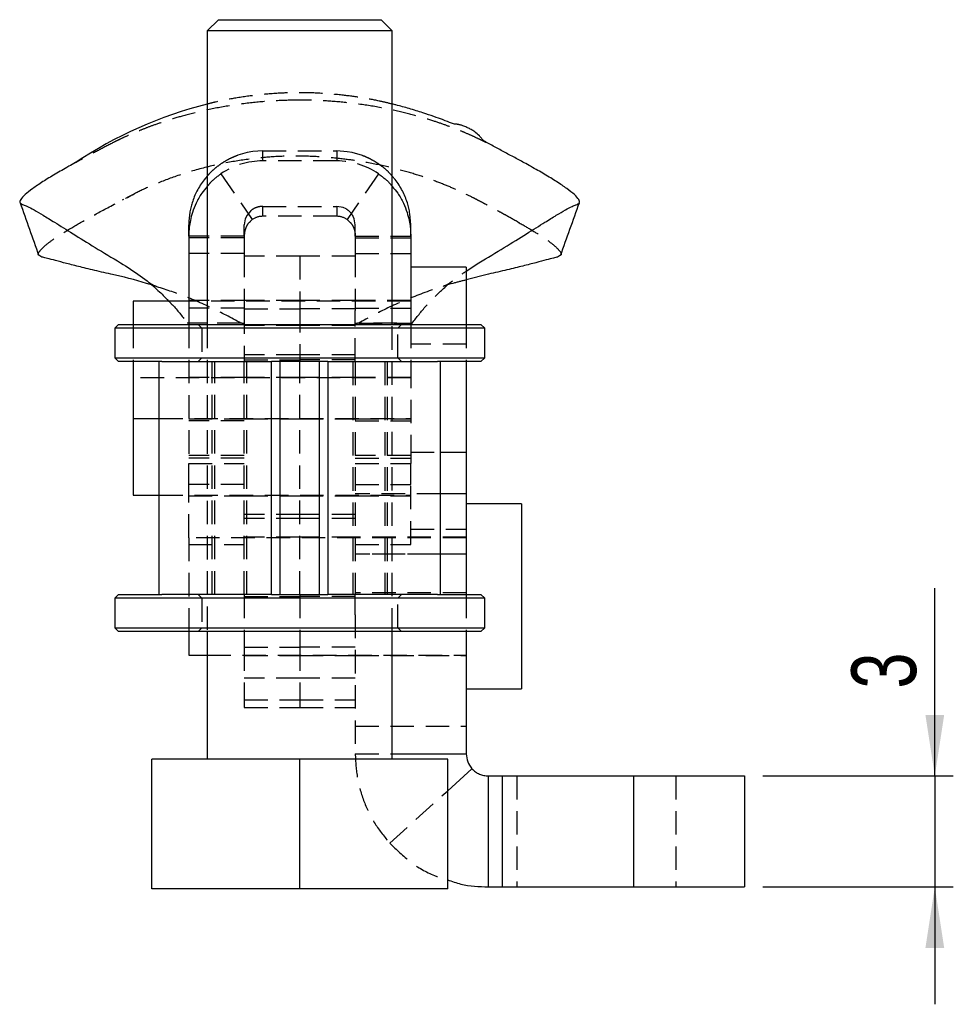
# Model space of a CAD drawing. Extents: x 19 to 193, y 34 to 122.
# Tile 3 of 4: x 108 to 133, y 95 to 122. Entities that reach past the tile are written whole.
import ezdxf

# ---------------------------------------------------------------- set-up
doc = ezdxf.new("R2010")
doc.units = 0
doc.header["$LTSCALE"] = 0.5
doc.linetypes.add('HIDDEN', pattern=[1.905, 1.27, -0.635])
doc.layers.get('0').update_dxf_attribs({"linetype": 'CONTINUOUS'})
doc.styles.add('SLDTEXTSTYLE0', font='TXT', dxfattribs={"width": 0.75})
doc.dimstyles.new('SLDDIMSTYLE1', dxfattribs={"dimtxt": 1.75, "dimasz": 1.651, "dimexe": 0, "dimexo": 0.0625, "dimgap": 0.4375, "dimtad": 1, "dimdec": 3, "dimrnd": 1e-09, "dimzin": 12, "dimtxsty": 'SLDTEXTSTYLE0', "dimsah": 1, "dimcen": 0.09, "dimazin": 3, "dimtfac": 1, "dimtdec": 3, "dimtmove": 0, "dimatfit": 3, "dimtolj": 1, "dimtzin": 12})

# ---------------------------------------------------------------- blocks, each defined once
blk = doc.blocks.new('_D_11')
at = {"color": 179, "linetype": 'CONTINUOUS'}
for p, q in [((132.663, 101.185), (132.663, 106.262)), ((128.014, 101.185), (133.163, 101.185)), ((132.663, 101.185), (132.663, 98.185)), ((128.014, 98.185), (133.163, 98.185)), ((132.663, 98.185), (132.663, 95.01))]:
    blk.add_line(p, q, dxfattribs=at)
for points in [[(132.663, 101.185), (132.917, 102.836), (132.409, 102.836)], [(132.663, 98.185), (132.409, 96.534), (132.917, 96.534)]]:
    blk.add_solid(points, dxfattribs=at)
at = {"color": 179, "linetype": 'CONTINUOUS', "insert": (130.407, 103.547, 1.77), "char_height": 1.75, "attachment_point": 1, "rotation": 90, "style": 'SLDTEXTSTYLE0'}
blk.add_mtext('3', dxfattribs=at)

msp = doc.modelspace()

# ---------------------------------------------------------------- linework, layer by layer
at = {"color": 7, "linetype": 'CONTINUOUS'}
for p, q in [((113.293, 121.6357), (112.993, 121.3357)), ((113.293, 121.6357), (117.693, 121.6357)), ((117.993, 121.3357), (117.693, 121.6357)), ((112.993, 121.3357), (112.993, 113.3907)), ((117.993, 121.3357), (112.993, 121.3357)), ((117.993, 113.3907), (117.993, 121.3357)), ((112.993, 117.4067), (112.9064, 117.3045)), ((118.0722, 117.3141), (117.993, 117.4064)), ((118.493, 116.0886), (118.4702, 116.389)), ((112.493, 115.7793), (112.493, 116.0886)), ((118.493, 115.7793), (118.493, 116.0886)), ((112.993, 115.7793), (112.493, 115.7793)), ((112.493, 115.7793), (112.493, 115.7364)), ((112.493, 115.7364), (112.493, 115.3115)), ((117.993, 115.7793), (118.493, 115.7793)), ((118.493, 115.7793), (118.493, 115.7364)), ((118.493, 115.7364), (118.493, 115.3115)), ((112.493, 115.3115), (112.493, 113.832)), ((118.493, 115.3115), (118.493, 113.832)), ((108.5225, 115.2182), (108.4382, 115.2697)), ((119.993, 114.8335), (120.3357, 115.0603)), ((122.5458, 115.2705), (122.4635, 115.2182)), ((119.993, 114.9407), (118.493, 114.9407)), ((119.993, 114.9407), (119.993, 113.3907)), ((120.599, 114.7546), (119.993, 114.5982)), ((112.493, 114.0282), (110.993, 114.0282)), ((110.993, 114.0282), (110.993, 113.3907)), ((112.493, 113.832), (112.493, 113.3907)), ((118.493, 113.832), (118.493, 113.3907)), ((110.593, 113.3907), (110.493, 113.2907)), ((110.493, 113.2907), (110.493, 112.4907)), ((120.493, 113.2907), (110.493, 113.2907)), ((110.593, 113.3907), (120.393, 113.3907)), ((120.493, 113.2907), (120.393, 113.3907)), ((120.493, 112.4907), (120.493, 113.2907)), ((110.493, 112.4907), (110.593, 112.3907)), ((110.493, 112.4907), (120.493, 112.4907)), ((111.7687, 112.3907), (110.593, 112.3907)), ((110.993, 112.3907), (110.993, 110.8532)), ((111.693, 106.0907), (111.693, 112.3907)), ((111.7687, 112.3907), (114.7298, 112.3907)), ((114.7298, 106.0907), (114.7298, 112.3907)), ((114.9104, 112.3907), (114.7298, 112.3907)), ((116.0756, 112.3907), (114.9104, 112.3907)), ((114.9645, 106.0907), (114.9645, 112.3907)), ((116.0215, 112.3907), (116.0215, 106.0907)), ((116.2562, 112.3907), (116.0756, 112.3907)), ((116.2562, 112.3907), (116.2562, 106.0907)), ((116.2562, 112.3907), (119.2173, 112.3907)), ((120.393, 112.3907), (119.2173, 112.3907)), ((119.293, 112.3907), (119.293, 106.0907)), ((119.993, 112.3907), (119.993, 109.9407)), ((120.393, 112.3907), (120.493, 112.4907)), ((110.993, 110.8532), (111.693, 110.8532)), ((110.993, 110.8532), (110.993, 108.7756)), ((119.293, 109.9407), (119.993, 109.9407)), ((119.993, 109.9407), (119.993, 108.8097)), ((110.993, 108.7756), (111.693, 108.7756)), ((119.993, 108.8097), (119.293, 108.8097)), ((119.993, 108.8097), (119.993, 107.1826)), ((121.493, 108.5407), (119.993, 108.5407)), ((121.493, 108.5407), (121.493, 104.7659)), ((119.993, 107.1826), (119.993, 106.0907)), ((110.593, 106.0907), (110.493, 105.9907)), ((110.493, 105.9907), (110.493, 105.1907)), ((120.493, 105.9907), (110.493, 105.9907)), ((110.593, 106.0907), (111.7687, 106.0907)), ((114.7298, 106.0907), (111.7687, 106.0907)), ((114.7298, 106.0907), (114.9104, 106.0907)), ((114.9104, 106.0907), (116.0756, 106.0907)), ((116.0756, 106.0907), (116.2562, 106.0907)), ((119.2173, 106.0907), (116.2562, 106.0907)), ((119.2173, 106.0907), (120.393, 106.0907)), ((120.493, 105.9907), (120.393, 106.0907)), ((120.493, 105.1907), (120.493, 105.9907)), ((110.493, 105.1907), (110.593, 105.0907)), ((110.493, 105.1907), (120.493, 105.1907)), ((120.393, 105.0907), (120.493, 105.1907)), ((120.393, 105.0907), (110.593, 105.0907)), ((112.493, 105.0907), (112.493, 104.4532)), ((112.993, 105.0907), (112.993, 101.6357)), ((117.993, 101.6357), (117.993, 105.0907)), ((119.993, 105.0907), (119.993, 101.785)), ((121.493, 104.7659), (121.493, 103.5407)), ((112.493, 104.4532), (112.993, 104.4532)), ((119.993, 103.5407), (121.493, 103.5407)), ((117.993, 101.785), (119.993, 101.785)), ((111.493, 98.1357), (111.493, 101.6357)), ((115.493, 101.6357), (111.493, 101.6357)), ((115.493, 98.1357), (115.493, 101.6357)), ((119.493, 101.6357), (115.493, 101.6357)), ((119.493, 98.1357), (119.493, 101.6357)), ((119.493, 100.7851), (120.149, 101.3814)), ((120.593, 98.185), (120.593, 101.185)), ((120.9642, 101.185), (120.9642, 98.185)), ((120.9642, 101.185), (124.5142, 101.185)), ((124.5142, 101.185), (124.5142, 98.185)), ((124.5142, 101.185), (127.5142, 101.185)), ((127.5142, 101.185), (127.5142, 98.185)), ((115.493, 98.1357), (111.493, 98.1357)), ((119.493, 98.1357), (115.493, 98.1357)), ((120.9642, 98.185), (124.5142, 98.185)), ((124.5142, 98.185), (127.5142, 98.185))]:
    msp.add_line(p, q, dxfattribs=at)
at = {"color": 7, "linetype": 'HIDDEN'}
for p, q in [((114.0701, 118.0406), (113.8188, 117.9689)), ((114.2202, 118.0671), (114.0701, 118.0406)), ((114.493, 118.0857), (114.2202, 118.0671)), ((114.493, 117.8168), (114.493, 118.0857)), ((114.493, 118.0857), (116.493, 118.0857)), ((116.493, 118.0857), (116.493, 117.8168)), ((116.7723, 118.0662), (116.493, 118.0857)), ((116.9136, 118.0411), (116.7723, 118.0662)), ((117.1897, 117.9606), (116.9136, 118.0411)), ((116.493, 117.8168), (114.493, 117.8168)), ((113.3632, 117.4676), (114.2105, 116.2316)), ((117.6228, 117.4676), (116.7754, 116.2316)), ((108.0139, 116.6327), (108.019, 116.6316)), ((110.7261, 116.7748), (110.6936, 116.7581)), ((114.1596, 116.4607), (114.0689, 116.3531)), ((114.493, 116.3189), (114.493, 116.5879)), ((114.493, 116.5879), (116.493, 116.5879)), ((116.6663, 116.5569), (116.493, 116.5879)), ((116.493, 116.5879), (116.493, 116.3189)), ((116.7462, 116.5191), (116.6663, 116.5569)), ((114.0205, 116.2518), (113.993, 116.0886)), ((113.993, 115.7793), (113.993, 116.0886)), ((114.0689, 116.3531), (114.0205, 116.2518)), ((116.493, 116.3189), (114.493, 116.3189)), ((116.967, 116.2474), (116.9388, 116.3146)), ((116.993, 116.0886), (116.967, 116.2474)), ((116.993, 115.7793), (116.993, 116.0886)), ((113.993, 115.7793), (112.993, 115.7793)), ((113.993, 115.7364), (112.993, 115.7364)), ((113.993, 115.7793), (113.993, 115.7364)), ((113.993, 115.7364), (113.993, 115.3115)), ((116.993, 115.7793), (117.993, 115.7793)), ((116.993, 115.7793), (116.993, 115.7364)), ((116.993, 115.7364), (116.993, 115.3115)), ((116.993, 115.7364), (117.993, 115.7364)), ((113.993, 115.3115), (112.993, 115.3115)), ((113.993, 115.3115), (113.993, 113.832)), ((116.993, 115.3115), (116.993, 113.832)), ((116.993, 115.3115), (117.993, 115.3115)), ((115.493, 115.2407), (113.993, 115.2407)), ((115.493, 115.2407), (115.493, 113.8157)), ((116.993, 115.2407), (115.493, 115.2407)), ((113.993, 114.0407), (112.493, 114.0407)), ((118.493, 114.0282), (112.493, 114.0282)), ((115.493, 114.0407), (113.993, 114.0407)), ((116.993, 114.0407), (115.493, 114.0407)), ((118.493, 114.0407), (116.993, 114.0407)), ((113.993, 113.832), (112.993, 113.832)), ((113.993, 113.832), (113.993, 113.7719)), ((113.993, 113.8157), (115.493, 113.8157)), ((113.993, 113.7719), (113.993, 112.3907)), ((115.493, 113.8157), (115.493, 112.3907)), ((116.993, 113.8157), (115.493, 113.8157)), ((116.993, 113.832), (116.993, 113.7719)), ((116.993, 113.832), (117.993, 113.832)), ((116.993, 112.3907), (116.993, 113.7719)), ((112.493, 113.4299), (112.4535, 113.4313)), ((113.9306, 113.4314), (112.8678, 113.4314)), ((113.9306, 113.4306), (113.993, 113.4299)), ((116.993, 113.4299), (117.0554, 113.4306)), ((118.1182, 113.4314), (117.0554, 113.4314)), ((118.493, 113.4299), (118.5325, 113.4313)), ((110.993, 113.3907), (110.993, 112.3907)), ((112.493, 113.3907), (112.493, 109.6371)), ((112.743, 113.3907), (112.843, 113.2907)), ((112.843, 113.2907), (112.843, 112.4907)), ((112.993, 113.3907), (112.993, 105.0907)), ((115.493, 113.3631), (113.993, 113.3631)), ((116.993, 113.3631), (115.493, 113.3631)), ((117.993, 105.0907), (117.993, 113.3907)), ((118.143, 113.2907), (118.243, 113.3907)), ((118.143, 112.4907), (118.143, 113.2907)), ((118.493, 113.3907), (118.493, 112.3107)), ((119.993, 113.3907), (119.993, 112.3907)), ((119.993, 112.8631), (118.493, 112.8631)), ((112.843, 112.4907), (112.743, 112.3907)), ((113.1258, 106.0907), (113.1258, 112.3907)), ((113.193, 106.0907), (113.193, 112.3907)), ((115.493, 112.5755), (113.993, 112.5755)), ((113.993, 112.4407), (115.493, 112.4407)), ((113.993, 106.0907), (113.993, 112.3907)), ((114.0602, 106.0907), (114.0602, 112.3907)), ((116.993, 112.5755), (115.493, 112.5755)), ((116.993, 112.4407), (115.493, 112.4407)), ((115.493, 106.0907), (115.493, 112.3907)), ((116.9258, 112.3907), (116.9258, 106.0907)), ((116.993, 112.3907), (116.993, 106.0907)), ((117.793, 112.3907), (117.793, 106.0907)), ((117.8602, 112.3907), (117.8602, 106.0907)), ((118.243, 112.3907), (118.143, 112.4907)), ((118.493, 112.3107), (118.493, 110.1572)), ((118.493, 111.9506), (110.993, 111.9506)), ((113.993, 111.9631), (112.493, 111.9631)), ((115.493, 111.9631), (113.993, 111.9631)), ((116.993, 111.9631), (115.493, 111.9631)), ((118.493, 111.9631), (116.993, 111.9631)), ((111.693, 110.8532), (118.493, 110.8532)), ((112.493, 110.8407), (113.993, 110.8407)), ((113.993, 110.7884), (112.493, 110.7884)), ((113.993, 110.8407), (115.493, 110.8407)), ((115.493, 110.8407), (116.993, 110.8407)), ((116.993, 110.8407), (118.493, 110.8407)), ((116.993, 110.7884), (118.493, 110.7884)), ((118.493, 110.1572), (118.493, 109.6371)), ((113.993, 109.8499), (112.493, 109.8499)), ((113.993, 109.7741), (112.493, 109.7741)), ((118.493, 109.8499), (116.993, 109.8499)), ((116.993, 109.7741), (118.493, 109.7741)), ((118.493, 109.9407), (119.293, 109.9407)), ((112.493, 109.0636), (112.493, 109.6371)), ((112.493, 109.6371), (113.993, 109.6371)), ((116.993, 109.6371), (118.493, 109.6371)), ((118.493, 109.0636), (118.493, 109.6371)), ((113.993, 109.0636), (112.493, 109.0636)), ((112.493, 107.6282), (112.493, 109.0636)), ((116.993, 109.0636), (118.493, 109.0636)), ((118.493, 107.4441), (118.493, 109.0636)), ((111.693, 108.7756), (118.493, 108.7756)), ((112.493, 108.7631), (113.993, 108.7631)), ((113.993, 108.7631), (115.493, 108.7631)), ((115.493, 108.7631), (116.993, 108.7631)), ((119.293, 108.8097), (116.993, 108.8097)), ((116.993, 108.7631), (118.493, 108.7631)), ((115.493, 108.2531), (113.993, 108.2531)), ((115.493, 108.1507), (113.993, 108.1507)), ((116.993, 108.2531), (115.493, 108.2531)), ((116.993, 108.1507), (115.493, 108.1507)), ((118.493, 107.8631), (119.993, 107.8631)), ((112.493, 107.6282), (112.493, 105.2312)), ((119.993, 107.6282), (112.493, 107.6282)), ((115.493, 107.6407), (113.993, 107.6407)), ((116.993, 107.6407), (115.493, 107.6407)), ((119.993, 107.6407), (116.993, 107.6407)), ((112.493, 107.4441), (113.993, 107.4441)), ((116.993, 107.4441), (118.493, 107.4441)), ((119.993, 107.1826), (116.993, 107.1826)), ((119.293, 107.1826), (116.993, 107.1826)), ((112.743, 106.0907), (112.843, 105.9907)), ((112.843, 105.9907), (112.843, 105.1907)), ((113.993, 106.0907), (113.993, 104.6657)), ((113.993, 106.0407), (115.493, 106.0407)), ((115.493, 106.0907), (115.493, 104.6657)), ((116.993, 106.0407), (115.493, 106.0407)), ((119.993, 106.1357), (116.993, 106.1357)), ((116.993, 105.5448), (116.993, 106.0907)), ((118.143, 105.9907), (118.243, 106.0907)), ((118.143, 105.1907), (118.143, 105.9907)), ((119.993, 106.0907), (119.993, 105.0907)), ((116.993, 105.5448), (116.993, 101.785)), ((112.493, 105.2312), (112.493, 105.0907)), ((112.843, 105.1907), (112.743, 105.0907)), ((118.243, 105.0907), (118.143, 105.1907)), ((113.993, 104.6657), (115.493, 104.6657)), ((113.993, 104.6657), (113.993, 103.2407)), ((115.493, 104.6657), (115.493, 103.2407)), ((116.993, 104.6657), (115.493, 104.6657)), ((112.993, 104.4532), (119.993, 104.4532)), ((113.993, 104.4407), (115.493, 104.4407)), ((115.493, 104.4407), (116.993, 104.4407)), ((116.993, 104.4407), (119.993, 104.4407)), ((115.493, 103.8283), (113.993, 103.8283)), ((116.993, 103.8283), (115.493, 103.8283)), ((113.993, 103.2407), (113.993, 103.0407)), ((113.993, 103.2407), (115.493, 103.2407)), ((115.493, 103.2407), (115.493, 103.0407)), ((115.493, 103.2407), (116.993, 103.2407)), ((113.993, 103.0407), (115.493, 103.0407)), ((115.493, 103.0407), (116.993, 103.0407)), ((116.993, 102.5357), (119.993, 102.5357)), ((116.993, 101.785), (117.993, 101.785)), ((121.3642, 101.185), (121.3642, 98.185)), ((124.5142, 101.185), (124.5142, 98.185)), ((125.6642, 101.185), (125.6642, 98.185)), ((117.9291, 99.3635), (119.493, 100.7851))]:
    msp.add_line(p, q, dxfattribs=at)
at = {"color": 8, "linetype": 'CONTINUOUS'}
for p, q in [((112.993, 115.7364), (112.493, 115.7364)), ((117.993, 115.7364), (118.493, 115.7364)), ((112.993, 115.3115), (112.493, 115.3115)), ((117.993, 115.3115), (118.493, 115.3115)), ((112.993, 113.832), (112.493, 113.832)), ((117.993, 113.832), (118.493, 113.832)), ((119.993, 107.1826), (119.293, 107.1826))]:
    msp.add_line(p, q, dxfattribs=at)
at = {"color": 7, "linetype": 'CONTINUOUS'}
msp.add_arc((115.8452, 108.1287), 11.5817, 104.25662, 123.67537, dxfattribs=at)
at = {"color": 7, "linetype": 'HIDDEN'}
for centre, radius, start, end in [((114.4929, 115.8148), 2.002, 89.99674, 124.35189), ((116.4931, 115.8148), 2.002, 55.64811, 90.00326), ((114.493, 115.8184), 0.5005, 89.9967, 124.35169), ((116.493, 115.8184), 0.5005, 55.64831, 90.0033)]:
    msp.add_arc(centre, radius, start, end, dxfattribs=at)
for points, knots in [([(117.993, 119.3543), (117.8855, 119.3803), (117.6258, 119.4432), (117.1841, 119.5257), (116.639, 119.6015), (116.0772, 119.6499), (115.5263, 119.6652), (114.9762, 119.6538), (114.3889, 119.6083), (113.7836, 119.5245), (113.3215, 119.4363), (113.0681, 119.3725), (112.993, 119.3537)], [0, 0, 0, 0, 0.0715597, 0.172806, 0.2737105, 0.3966091, 0.497255, 0.5908032, 0.7143468, 0.8398755, 0.9525849, 1, 1, 1, 1]), ([(115.493, 119.4611), (115.3071, 119.4586), (114.9027, 119.453), (114.2631, 119.4016), (113.5825, 119.3135), (112.9321, 119.1876), (112.3659, 119.0477), (111.9117, 118.9094), (111.552, 118.7868), (111.2674, 118.6794), (111.0097, 118.5736), (110.7759, 118.4708), (110.6368, 118.403), (110.5724, 118.3715)], [0, 0, 0, 0, 0.0903006, 0.1964873, 0.3151058, 0.4358498, 0.5463806, 0.6411611, 0.7220422, 0.7916753, 0.85257, 0.931734, 1, 1, 1, 1]), ([(120.4145, 118.3711), (120.3501, 118.4025), (120.2111, 118.4704), (119.9775, 118.5731), (119.72, 118.679), (119.4354, 118.7863), (119.0756, 118.909), (118.6213, 119.0474), (118.0548, 119.1873), (117.4039, 119.3132), (116.7231, 119.4013), (116.0834, 119.4529), (115.6789, 119.4585), (115.493, 119.4611)], [0, 0, 0, 0, 0.0682536, 0.1474013, 0.2082898, 0.2779144, 0.3587915, 0.4535814, 0.5641286, 0.684897, 0.8035305, 0.9097091, 1, 1, 1, 1]), ([(110.4606, 118.315), (110.3209, 118.2431), (110.031, 118.0937), (109.6889, 117.9125), (109.5012, 117.8089), (109.4325, 117.7709)], [0, 0, 0, 0, 0.3706057, 0.7693651, 1, 1, 1, 1]), ([(110.5724, 118.3715), (110.571, 118.3708), (110.5689, 118.3698), (110.5668, 118.3687), (110.5659, 118.3683), (110.5657, 118.3682), (110.5653, 118.368), (110.5647, 118.3677), (110.5634, 118.3671), (110.5606, 118.3657), (110.5554, 118.3631), (110.547, 118.3589), (110.5337, 118.3521), (110.5097, 118.3401), (110.4858, 118.3279), (110.4681, 118.3189), (110.4628, 118.3162), (110.4614, 118.3155), (110.4606, 118.315)], [0, 0, 0, 0, 0.0368435, 0.0538018, 0.0574168, 0.0591832, 0.0612889, 0.0667669, 0.0755745, 0.0964117, 0.1412926, 0.2128798, 0.3205028, 0.4984497, 0.8544316, 0.9641459, 0.9758642, 1, 1, 1, 1]), ([(120.5254, 118.315), (120.5245, 118.3155), (120.5232, 118.3162), (120.5218, 118.3169), (120.5212, 118.3172), (120.521, 118.3173), (120.52, 118.3178), (120.5179, 118.3189), (120.5141, 118.3208), (120.5086, 118.3236), (120.5003, 118.3279), (120.4872, 118.3345), (120.4607, 118.3479), (120.4379, 118.3594), (120.4215, 118.3676), (120.4211, 118.3678), (120.4209, 118.3679), (120.4201, 118.3683), (120.4179, 118.3694), (120.4159, 118.3704), (120.4145, 118.3711)], [0, 0, 0, 0, 0.0242794, 0.0359998, 0.0387632, 0.040312, 0.042358, 0.0656015, 0.0974726, 0.145669, 0.2159374, 0.32375, 0.5015146, 0.9333191, 0.9387833, 0.9407738, 0.9424652, 0.9460235, 0.9629541, 1, 1, 1, 1]), ([(113.8188, 117.9689), (113.7616, 117.947), (113.6473, 117.9033), (113.5401, 117.8441), (113.4865, 117.8144)], [0, 0, 0, 0, 0.49998509, 1, 1, 1, 1]), ([(117.5007, 117.8137), (117.4504, 117.8416), (117.3499, 117.8974), (117.2431, 117.9396), (117.1897, 117.9606)], [0, 0, 0, 0, 0.50000694, 1, 1, 1, 1]), ([(121.396, 116.1625), (121.3467, 116.1903), (121.2519, 116.2439), (121.0891, 116.3338), (120.9269, 116.4231), (120.7674, 116.5104), (120.609, 116.5963), (120.4493, 116.6815), (120.291, 116.7641), (120.0892, 116.8665), (119.8192, 116.9976), (119.4527, 117.1583), (119.0059, 117.3286), (118.4981, 117.4948), (117.9178, 117.6514), (117.327, 117.7737), (116.7608, 117.8607), (116.1956, 117.9211), (115.6049, 117.9519), (114.9836, 117.9455), (114.3355, 117.8972), (113.6174, 117.7944), (112.8667, 117.6314), (112.157, 117.4138), (111.5495, 117.1802), (111.1, 116.9696), (110.8667, 116.8478), (110.7694, 116.797)], [0, 0, 0, 0, 0.0141891, 0.0273054, 0.0407537, 0.0560469, 0.0742763, 0.096019, 0.1215965, 0.1501877, 0.2054867, 0.2572847, 0.3071047, 0.3563568, 0.4062469, 0.458951, 0.4988146, 0.5434608, 0.5939375, 0.6369022, 0.6852772, 0.7395335, 0.798389, 0.8588504, 0.9156031, 0.9647922, 1, 1, 1, 1]), ([(113.4865, 117.8144), (113.431, 117.7802), (113.32, 117.7118), (113.2201, 117.6283), (113.1702, 117.5865)], [0, 0, 0, 0, 0.5000236, 1, 1, 1, 1]), ([(117.8087, 117.5927), (117.76, 117.6332), (117.6626, 117.714), (117.5546, 117.7805), (117.5007, 117.8137)], [0, 0, 0, 0, 0.4999818, 1, 1, 1, 1]), ([(113.1702, 117.5865), (113.1222, 117.5434), (113.0595, 117.4869), (113.0056, 117.422), (112.993, 117.4067)], [0, 0, 0, 0, 0.7648572, 1, 1, 1, 1]), ([(113.3632, 117.4676), (113.2568, 117.3895), (113.1194, 117.2887), (113.0163, 117.1562), (112.993, 117.1263)], [0, 0, 0, 0, 0.7742978, 1, 1, 1, 1]), ([(117.6228, 117.4676), (117.7292, 117.3895), (117.8666, 117.2887), (117.9697, 117.1562), (117.993, 117.1263)], [0, 0, 0, 0, 0.7742978, 1, 1, 1, 1]), ([(117.993, 117.4064), (117.9779, 117.4245), (117.9218, 117.4917), (117.8565, 117.55), (117.8087, 117.5927)], [0, 0, 0, 0, 0.2682622, 1, 1, 1, 1]), ([(108.4382, 115.2697), (108.4368, 115.2705), (108.4052, 115.289), (108.448, 115.3675), (108.5762, 115.5087), (108.8322, 115.7008), (109.1994, 115.9369), (109.6857, 116.2198), (110.2813, 116.5454), (110.7725, 116.7982), (111.0197, 116.9254)], [0, 0, 0, 0, 0.0062647, 0.1453862, 0.2849988, 0.4253581, 0.5667344, 0.7094177, 0.8537227, 1, 1, 1, 1]), ([(114.3009, 116.5496), (114.2748, 116.5376), (114.224, 116.5142), (114.1807, 116.4782), (114.1596, 116.4607)], [0, 0, 0, 0, 0.51440958, 1, 1, 1, 1]), ([(114.493, 116.5879), (114.4546, 116.5852), (114.3883, 116.5806), (114.3268, 116.5588), (114.3009, 116.5496)], [0, 0, 0, 0, 0.5796822, 1, 1, 1, 1]), ([(116.9388, 116.3146), (116.9141, 116.3556), (116.8646, 116.4375), (116.7857, 116.4919), (116.7462, 116.5191)], [0, 0, 0, 0, 0.4999992, 1, 1, 1, 1]), ([(114.2105, 116.2316), (114.1622, 116.1868), (114.0663, 116.0979), (114.0107, 115.9501), (113.993, 115.8376), (113.993, 115.7994), (113.993, 115.7793)], [0, 0, 0, 0, 0.23930832, 0.47531963, 0.72419761, 1, 1, 1, 1]), ([(116.7754, 116.2316), (116.8238, 116.1868), (116.9197, 116.0979), (116.9753, 115.9501), (116.993, 115.8376), (116.993, 115.7994), (116.993, 115.7793)], [0, 0, 0, 0, 0.23930832, 0.47531963, 0.72419761, 1, 1, 1, 1]), ([(121.3935, 116.1634), (121.4053, 116.1568), (121.5649, 116.068), (121.8074, 115.9216), (122.1375, 115.7117), (122.3908, 115.525), (122.5334, 115.3756), (122.5819, 115.2918), (122.5483, 115.272), (122.5458, 115.2705)], [0, 0, 0, 0, 0.0134823, 0.1810781, 0.3492382, 0.5600726, 0.7714632, 0.9832206, 1, 1, 1, 1]), ([(118.5325, 113.4313), (118.655, 113.5892), (118.9, 113.9051), (119.3288, 114.3283), (119.6918, 114.6392), (119.931, 114.7935), (119.993, 114.8335)], [0, 0, 0, 0, 0.2919989, 0.583998, 0.8922555, 1, 1, 1, 1]), ([(111.6145, 114.4252), (111.5897, 114.4307), (111.5452, 114.4406), (111.4506, 114.5041), (111.4086, 114.5323)], [0, 0, 0, 0, 0.556441, 1, 1, 1, 1]), ([(119.993, 114.5982), (119.8725, 114.5682), (119.4285, 114.4575), (118.7215, 114.2086), (117.8685, 113.8564), (117.3469, 113.5728), (117.0861, 113.431)], [0, 0, 0, 0, 0.1143133, 0.4212345, 0.7106179, 1, 1, 1, 1]), ([(119.5774, 114.5323), (119.5354, 114.5041), (119.4408, 114.4406), (119.3962, 114.4307), (119.3714, 114.4252)], [0, 0, 0, 0, 0.4435645, 1, 1, 1, 1]), ([(113.8999, 113.431), (113.6388, 113.5723), (113.1165, 113.8549), (112.3095, 114.1971), (111.7491, 114.3764), (111.4817, 114.462)], [0, 0, 0, 0, 0.3433495, 0.6867005, 1, 1, 1, 1]), ([(111.9454, 114.0282), (111.9898, 113.9845), (112.1747, 113.8025), (112.3331, 113.5915), (112.4535, 113.4313)], [0, 0, 0, 0, 0.2401536, 1, 1, 1, 1]), ([(113.8999, 113.431), (113.6792, 113.4311), (113.3396, 113.4313), (112.8575, 113.4314), (112.596, 113.4313), (112.4535, 113.4313)], [0, 0, 0, 0, 0.4575925, 0.7042923, 1, 1, 1, 1]), ([(117.0861, 113.431), (117.3068, 113.4311), (117.6464, 113.4313), (118.1285, 113.4314), (118.3899, 113.4313), (118.5325, 113.4313)], [0, 0, 0, 0, 0.45759315, 0.70429271, 1, 1, 1, 1]), ([(116.993, 101.785), (117.0047, 101.5636), (117.0282, 101.1208), (117.2186, 100.4805), (117.5084, 99.8787), (117.7889, 99.5352), (117.9291, 99.3635)], [0, 0, 0, 0, 0.25000012, 0.50000012, 0.74999999, 1, 1, 1, 1]), ([(117.9291, 99.3635), (118.1088, 99.1902), (118.4682, 98.8436), (119.0131, 98.5176), (119.373, 98.4127), (119.493, 98.3777)], [0, 0, 0, 0, 0.3999136, 0.7998288, 1, 1, 1, 1])]:
    msp.add_open_spline(points, degree=3, knots=knots, dxfattribs=at)
at = {"color": 7, "linetype": 'CONTINUOUS'}
for points, knots in [([(121.5625, 117.767), (121.4661, 117.8191), (121.2793, 117.9201), (120.9683, 118.0839), (120.7215, 118.2184), (120.5641, 118.3072), (120.4926, 118.3485), (120.4671, 118.3632), (120.4635, 118.3653), (120.4627, 118.3658), (120.462, 118.3662), (120.4614, 118.3666), (120.461, 118.3669), (120.46, 118.3677), (120.4599, 118.3679), (120.4586, 118.3691), (120.4552, 118.3716), (120.452, 118.3746), (120.4467, 118.3798), (120.4375, 118.3892), (120.4225, 118.4062), (120.3948, 118.4404), (120.3314, 118.5182), (120.2321, 118.6006), (120.1229, 118.6676), (120.0437, 118.7084), (119.9563, 118.7471), (119.8851, 118.7733), (119.8378, 118.7875), (119.812, 118.7943), (119.7929, 118.7986), (119.7836, 118.8005), (119.7771, 118.8017), (119.7709, 118.8029), (119.7625, 118.8043), (119.7526, 118.8057), (119.7425, 118.8067), (119.7288, 118.8079), (119.7123, 118.808), (119.7008, 118.8033), (119.6546, 118.8199), (119.5589, 118.8533), (119.4079, 118.9115), (119.1148, 119.0186), (118.8117, 119.1221), (118.467, 119.2281), (118.1871, 119.3096), (118.027, 119.3465), (117.993, 119.3543)], [0, 0, 0, 0, 0.04714035, 0.09131685, 0.13729148, 0.16293024, 0.17672423, 0.17849596, 0.1786743, 0.17881111, 0.17891592, 0.17900123, 0.17908098, 0.17916644, 0.17981202, 0.18027678, 0.18098443, 0.18236418, 0.18508258, 0.19022939, 0.20017825, 0.21975184, 0.25957116, 0.34350869, 0.41322921, 0.48545327, 0.53858785, 0.56446572, 0.57305568, 0.57894011, 0.58104435, 0.58195467, 0.58281204, 0.58365742, 0.58453326, 0.58651571, 0.58901448, 0.59220217, 0.60065693, 0.61704024, 0.64516959, 0.67460951, 0.75457439, 0.80509424, 0.86132555, 0.92720695, 0.98456278, 1, 1, 1, 1]), ([(109.4325, 117.7709), (109.3708, 117.7372), (109.1658, 117.6253), (108.8644, 117.4509), (108.5309, 117.2473), (108.2555, 117.0611), (108.0487, 116.8973), (107.9353, 116.7675), (107.9146, 116.6737), (107.9855, 116.6452), (108.0206, 116.6311)], [0, 0, 0, 0, 0.0493703, 0.1642084, 0.2880041, 0.4209227, 0.5613003, 0.7070898, 0.8547945, 1, 1, 1, 1]), ([(122.9653, 116.6311), (123.0005, 116.6452), (123.0714, 116.6737), (123.0507, 116.7675), (122.9372, 116.8974), (122.7304, 117.0612), (122.455, 117.2474), (122.1214, 117.451), (121.821, 117.6248), (121.6171, 117.7362), (121.5565, 117.7692)], [0, 0, 0, 0, 0.1453337, 0.293172, 0.4390929, 0.5795935, 0.7126236, 0.8365176, 0.9514423, 1, 1, 1, 1]), ([(112.9064, 117.3045), (112.8711, 117.2563), (112.8005, 117.1598), (112.7434, 117.0552), (112.7148, 117.0028)], [0, 0, 0, 0, 0.4999534, 1, 1, 1, 1]), ([(118.2687, 117.0075), (118.2395, 117.0607), (118.181, 117.1672), (118.1085, 117.2651), (118.0722, 117.3141)], [0, 0, 0, 0, 0.5000506, 1, 1, 1, 1]), ([(112.993, 117.1263), (112.9412, 117.0664), (112.8212, 116.9275), (112.6901, 116.6866), (112.5904, 116.4365), (112.5334, 116.2145), (112.5049, 116.0296), (112.4939, 115.8796), (112.4933, 115.8113), (112.493, 115.7793)], [0, 0, 0, 0, 0.1469302, 0.3405566, 0.5112323, 0.6601538, 0.789139, 0.900993, 1, 1, 1, 1]), ([(112.7148, 117.0028), (112.6897, 116.9515), (112.6394, 116.8487), (112.6028, 116.74), (112.5845, 116.6857)], [0, 0, 0, 0, 0.4999938, 1, 1, 1, 1]), ([(117.993, 117.1263), (118.0448, 117.0664), (118.1648, 116.9275), (118.2959, 116.6866), (118.3956, 116.4365), (118.4526, 116.2145), (118.4811, 116.0296), (118.4921, 115.8796), (118.4927, 115.8113), (118.493, 115.7793)], [0, 0, 0, 0, 0.1469302, 0.3405566, 0.5112323, 0.6601538, 0.789139, 0.900993, 1, 1, 1, 1]), ([(118.4026, 116.6824), (118.3838, 116.7381), (118.3464, 116.8496), (118.2946, 116.9548), (118.2687, 117.0075)], [0, 0, 0, 0, 0.5000131, 1, 1, 1, 1]), ([(107.9335, 116.6868), (108.0177, 116.449), (108.1863, 115.9735), (108.3546, 115.498), (108.4388, 115.2602)], [0, 0, 0, 0, 0.4999289, 1, 1, 1, 1]), ([(108.0206, 116.6311), (108.0529, 116.62), (108.1174, 116.5979), (108.3005, 116.4986), (108.546, 116.3537), (108.8894, 116.1424), (109.3513, 115.8535), (109.9466, 115.4828), (110.4157, 115.2011), (110.6503, 115.0603)], [0, 0, 0, 0, 0.12500876, 0.25001329, 0.3750079, 0.50003103, 0.66667974, 0.83332579, 1, 1, 1, 1]), ([(112.5845, 116.6857), (112.5711, 116.6401), (112.5443, 116.549), (112.5274, 116.4559), (112.519, 116.4093)], [0, 0, 0, 0, 0.4999855, 1, 1, 1, 1]), ([(118.4702, 116.389), (118.4617, 116.4384), (118.4447, 116.5373), (118.4166, 116.634), (118.4026, 116.6824)], [0, 0, 0, 0, 0.5000123, 1, 1, 1, 1]), ([(120.3357, 115.0603), (120.5703, 115.2011), (121.0394, 115.4828), (121.6347, 115.8535), (122.0966, 116.1424), (122.44, 116.3537), (122.6854, 116.4985), (122.8654, 116.5963), (122.9283, 116.618), (122.9588, 116.6285)], [0, 0, 0, 0, 0.16790925, 0.33579013, 0.50367372, 0.62962324, 0.75554408, 0.88147489, 1, 1, 1, 1]), ([(122.5472, 115.2602), (122.6313, 115.498), (122.7997, 115.9735), (122.9683, 116.449), (123.0525, 116.6868)], [0, 0, 0, 0, 0.5000638, 1, 1, 1, 1]), ([(112.519, 116.4093), (112.5114, 116.3564), (112.4963, 116.2501), (112.4941, 116.1426), (112.493, 116.0886)], [0, 0, 0, 0, 0.4981563, 1, 1, 1, 1]), ([(110.387, 114.7546), (110.2167, 114.7934), (109.8762, 114.871), (109.4514, 114.9756), (109.095, 115.0671), (108.8191, 115.1406), (108.6177, 115.1951), (108.5542, 115.2105), (108.5225, 115.2182)], [0, 0, 0, 0, 0.1666655, 0.3333382, 0.500006, 0.6666731, 0.8333367, 1, 1, 1, 1]), ([(110.6503, 115.0603), (110.8286, 114.9471), (111.1854, 114.7206), (111.6141, 114.3734), (111.8519, 114.1256), (111.9454, 114.0282)], [0, 0, 0, 0, 0.3776626, 0.7553243, 1, 1, 1, 1]), ([(122.4635, 115.2182), (122.4318, 115.2105), (122.3682, 115.1951), (122.1669, 115.1406), (121.8909, 115.0671), (121.5346, 114.9756), (121.1098, 114.871), (120.7693, 114.7934), (120.599, 114.7546)], [0, 0, 0, 0, 0.1666632, 0.3333268, 0.4999941, 0.6666618, 0.8333345, 1, 1, 1, 1]), ([(111.4817, 114.462), (111.4388, 114.4766), (111.0887, 114.596), (110.7149, 114.6805), (110.387, 114.7546)], [0, 0, 0, 0, 0.1225469, 1, 1, 1, 1]), ([(119.993, 101.785), (120.0002, 101.7105), (120.0145, 101.5614), (120.1042, 101.4414), (120.149, 101.3814)], [0, 0, 0, 0, 0.50000042, 1, 1, 1, 1]), ([(120.149, 101.3814), (120.1789, 101.3523), (120.2386, 101.294), (120.3487, 101.2328), (120.468, 101.1925), (120.5513, 101.1875), (120.593, 101.185)], [0, 0, 0, 0, 0.2499996, 0.5, 0.7499993, 1, 1, 1, 1]), ([(120.593, 101.185), (120.6623, 101.185), (120.786, 101.185), (120.9098, 101.185), (120.9642, 101.185)], [0, 0, 0, 0, 0.5599857, 1, 1, 1, 1]), ([(119.493, 98.3777), (119.6107, 98.3352), (119.9639, 98.2075), (120.3413, 98.194), (120.593, 98.185)], [0, 0, 0, 0, 0.3330957, 1, 1, 1, 1]), ([(120.593, 98.185), (120.6623, 98.185), (120.786, 98.185), (120.9098, 98.185), (120.9642, 98.185)], [0, 0, 0, 0, 0.5599857, 1, 1, 1, 1])]:
    msp.add_open_spline(points, degree=3, knots=knots, dxfattribs=at)

# ---------------------------------------------------------------- dimensions: what is measured, and where the dimension line sits
at = {"color": 179, "linetype": 'CONTINUOUS'}
dim = msp.add_linear_dim(base=(132.663, 98.185), p1=(127.5142, 101.185), p2=(127.5142, 98.185), angle=90, dimstyle='SLDDIMSTYLE1', dxfattribs=at)
dim.commit()
dim.dimension.update_dxf_attribs({"geometry": '_D_11', "text_midpoint": (132.663, 104.9045), "dimtype": 160})

doc.saveas('drawing.dxf')
